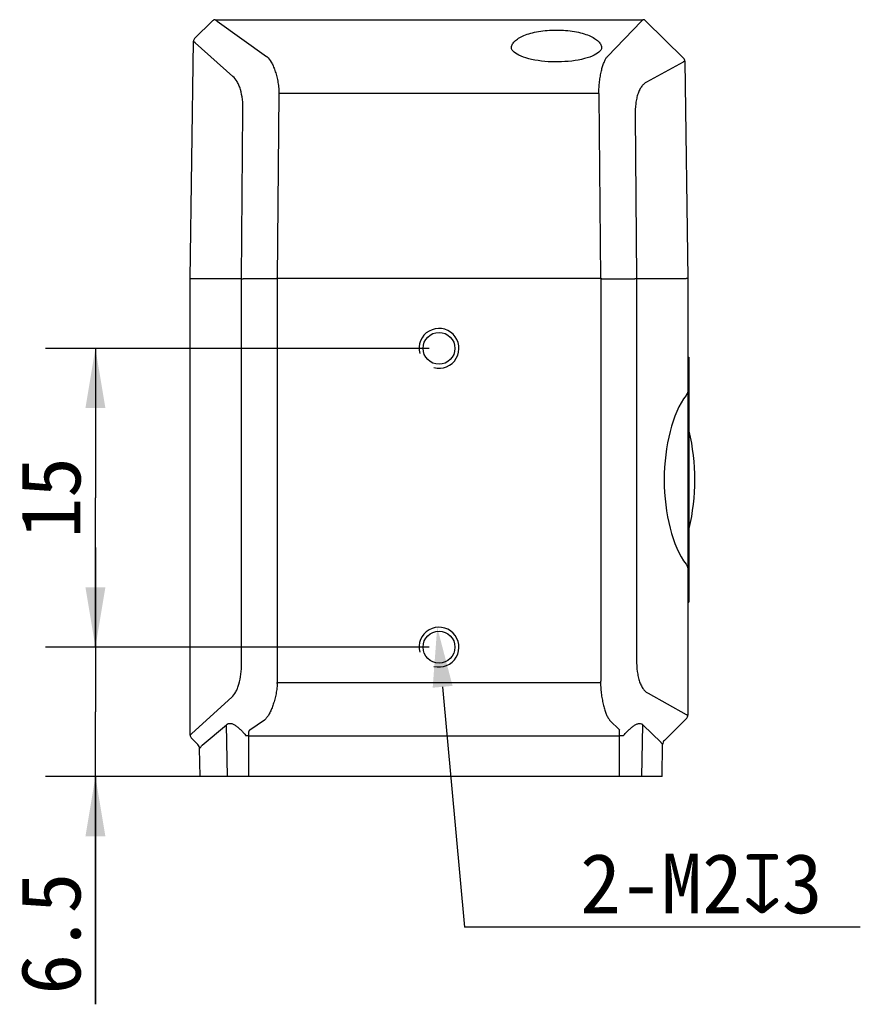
# Model space of a CAD drawing. Header units: millimetres. Extents: x 78 to 258, y 56 to 149.
# Tile 2 of 3: x 145 to 188, y 89 to 139. Entities that reach past the tile are written whole.
import ezdxf

# ---------------------------------------------------------------- set-up
doc = ezdxf.new("R2010")
doc.units = ezdxf.units.MM
doc.header["$LTSCALE"] = 16.335
doc.header["$PDMODE"] = 3
doc.header["$PDSIZE"] = 8
doc.layers.get('0').update_dxf_attribs({"linetype": 'CONTINUOUS'})
doc.layers.get('Defpoints').update_dxf_attribs({"linetype": 'CONTINUOUS'})
for name, color, linetype in [('06_ALL_SURFS', 7, 'CONTINUOUS'), ('20_ALL_FEATURES', 7, 'CONTINUOUS'), ('51__DRAFT_DIMS', 7, 'CONTINUOUS')]:
    doc.layers.add(name, color=color, linetype=linetype)
doc.styles.get("Standard").update_dxf_attribs({"font": 'simfang.ttf'})
doc.dimstyles.new('DIMSTYLE_2', dxfattribs={"dimtxt": 3, "dimasz": 3, "dimexe": 2.5, "dimexo": 0.5, "dimgap": 0.75, "dimtad": 1, "dimdec": 1, "dimdsep": 46, "dimtxsty": 'STANDARD', "dimblk": '_FILLED', "dimblk1": '_FILLED', "dimblk2": '_FILLED', "dimcen": 0.09, "dimclrt": 3, "dimadec": 1, "dimazin": 2, "dimtp": 0.2, "dimtm": 0.2, "dimtfac": 1, "dimtdec": 1, "dimtofl": 0, "dimtmove": 0, "dimatfit": 3, "dimldrblk": '_FILLED', "dimfxl": 1, "dimtolj": 1, "dimarcsym": 0})
doc.dimstyles.new('DIMSTYLE_3', dxfattribs={"dimtxt": 3, "dimasz": 3, "dimexe": 2.5, "dimexo": 0.5, "dimtad": 1, "dimdec": 1, "dimdsep": 46, "dimtxsty": 'STANDARD', "dimblk": '_FILLED', "dimblk1": '_FILLED', "dimblk2": '_FILLED', "dimcen": 0.09, "dimclrt": 3, "dimadec": 1, "dimazin": 2, "dimtp": 0.1, "dimtm": 0.1, "dimtfac": 1, "dimtdec": 1, "dimtofl": 0, "dimtmove": 0, "dimatfit": 1, "dimldrblk": '_FILLED', "dimfxl": 1, "dimtolj": 1, "dimarcsym": 0})

# ---------------------------------------------------------------- blocks, each defined once
blk = doc.blocks.new('_FILLED')
at = {"color": 0, "linetype": 'ByBlock'}
blk.add_solid([(0, 0), (-1, 0.167), (-1, -0.167)], dxfattribs=at)
blk = doc.blocks.new('*D4')
at = {"layer": '51__DRAFT_DIMS', "color": 4}
for p, q in [((165.971, 122.181), (146.716, 122.181)), ((149.216, 122.181), (149.216, 114.681)), ((149.216, 107.181), (149.216, 114.681)), ((165.971, 107.181), (146.716, 107.181))]:
    blk.add_line(p, q, dxfattribs=at)
at = {"layer": '51__DRAFT_DIMS', "color": 4, "xscale": 3, "yscale": 3, "zscale": 3}
for p, rotation in [((149.216, 122.181), 90), ((149.216, 107.181), 270)]:
    blk.add_blockref('_FILLED', p, dxfattribs=dict(at, rotation=rotation))
at = {"layer": '51__DRAFT_DIMS', "color": 3, "insert": (145.466, 114.681), "char_height": 3, "width": 4.40625, "attachment_point": 2, "rotation": 90, "line_spacing_factor": 0.9}
blk.add_mtext('15', dxfattribs=at)
blk = doc.blocks.new('*D5')
at = {"layer": '51__DRAFT_DIMS', "color": 4}
for p, q in [((149.216, 107.181), (149.216, 112.181)), ((149.216, 112.181), (149.216, 103.931)), ((165.971, 107.181), (146.716, 107.181)), ((149.216, 89.248), (149.216, 103.931)), ((156.417, 100.681), (146.716, 100.681)), ((149.216, 100.681), (149.216, 89.248))]:
    blk.add_line(p, q, dxfattribs=at)
at = {"layer": '51__DRAFT_DIMS', "color": 4, "xscale": 3, "yscale": 3, "zscale": 3}
for p, rotation in [((149.216, 107.181), 270), ((149.216, 100.681), 90)]:
    blk.add_blockref('_FILLED', p, dxfattribs=dict(at, rotation=rotation))
at = {"layer": '51__DRAFT_DIMS', "color": 3, "insert": (145.466, 95.858), "char_height": 3, "width": 6.60938, "attachment_point": 3, "rotation": 90, "line_spacing_factor": 0.9}
blk.add_mtext('6.5', dxfattribs=at)
blk = doc.blocks.new('*D6')
at = {"layer": '51__DRAFT_DIMS', "color": 0, "lineweight": -2}
for p in [(166.653, 105.19), (187.628, 93.129)]:
    blk.add_line(p, (167.754, 93.129), dxfattribs=at)
at = {"layer": 'Defpoints', "color": 0}
for p in [(166.38, 108.177), (166.562, 106.185)]:
    blk.add_point(p, dxfattribs=at)
at = {"layer": '51__DRAFT_DIMS', "color": 0, "linetype": 'ByBlock', "lineweight": -2, "xscale": 3, "yscale": 3, "zscale": 3, "rotation": 95.21871368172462}
blk.add_blockref('_FILLED', (166.38, 108.177), dxfattribs=at)
at = {"layer": '51__DRAFT_DIMS', "color": 3, "insert": (173.557, 96.817), "char_height": 3, "attachment_point": 1}
blk.add_mtext('\\A1;{2-M2{\\fgdt;x}3}', dxfattribs=at)

msp = doc.modelspace()

# ---------------------------------------------------------------- linework, layer by layer
at = {"color": 4}
for centre in [(166.471, 122.181), (166.471, 107.181)]:
    msp.add_arc(centre, 1, 255, 195, dxfattribs=at)
at = {"layer": '06_ALL_SURFS', "color": 7}
for p, q in [((154.197, 137.739), (155.094, 138.624)), ((155.235, 138.681), (176.707, 138.681)), ((176.848, 138.624), (178.758, 136.739)), ((154.137, 137.599), (154.137, 137.599)), ((170.104, 137.256), (170.104, 137.256)), ((174.638, 137.256), (174.638, 137.256)), ((172.371, 136.56), (172.309, 136.561)), ((172.442, 136.561), (172.371, 136.56)), ((178.971, 121.731), (179.021, 121.731)), ((179.021, 121.731), (179.021, 109.431)), ((178.971, 120.057), (178.971, 103.764)), ((178.971, 109.431), (179.021, 109.431)), ((178.912, 103.622), (177.787, 102.497)), ((153.971, 102.764), (153.971, 102.764)), ((154.358, 102.294), (154.029, 102.623)), ((154.471, 100.681), (154.446, 102.087)), ((177.671, 100.681), (177.699, 102.29)), ((177.671, 100.681), (154.471, 100.681))]:
    msp.add_line(p, q, dxfattribs=at)
at = {"layer": '06_ALL_SURFS', "color": 4}
for p, q in [((155.094, 138.624), (155.095, 138.624)), ((155.337, 138.609), (157.815, 136.832)), ((174.925, 136.831), (176.64, 138.609)), ((154.197, 137.738), (154.197, 137.739)), ((156.121, 135.833), (154.23, 137.522)), ((178.725, 136.556), (176.887, 135.544)), ((178.818, 136.599), (178.818, 136.6)), ((158.434, 134.997), (158.434, 134.975)), ((174.505, 134.975), (158.434, 134.975)), ((158.351, 105.401), (174.589, 105.401)), ((176.967, 104.865), (178.877, 103.806)), ((154.064, 102.839), (156.062, 104.668)), ((157.705, 103.522), (156.973, 103.012)), ((175.038, 103.522), (175.55, 103.012)), ((178.97, 103.764), (178.971, 103.764)), ((154.57, 102.254), (155.8, 103.285)), ((155.841, 100.681), (155.8, 103.285)), ((156.927, 102.972), (156.917, 102.951)), ((156.917, 100.681), (156.917, 102.951)), ((175.54, 100.681), (175.54, 103.012)), ((176.663, 100.681), (176.706, 103.282)), ((176.706, 103.282), (177.622, 102.393)), ((156.917, 102.735), (175.54, 102.735))]:
    msp.add_line(p, q, dxfattribs=at)
at = {"layer": '06_ALL_SURFS', "color": 7}
for points in [[(171.281, 136.656), (171.124, 136.688), (170.975, 136.724), (170.836, 136.764), (170.707, 136.807), (170.589, 136.852), (170.485, 136.899), (170.392, 136.948), (170.312, 136.997), (170.244, 137.047), (170.19, 137.096), (170.149, 137.144), (170.122, 137.187), (170.108, 137.225), (170.104, 137.256)], [(174.638, 137.256), (174.633, 137.224), (174.619, 137.186), (174.592, 137.143), (174.551, 137.096), (174.497, 137.047), (174.429, 136.997), (174.349, 136.948), (174.258, 136.9), (174.154, 136.853), (174.037, 136.808), (173.909, 136.765), (173.771, 136.726), (173.623, 136.689), (173.467, 136.657), (173.304, 136.629)], [(171.613, 136.605), (171.444, 136.628), (171.281, 136.656)], [(172.309, 136.561), (172.135, 136.565), (171.96, 136.573), (171.786, 136.587), (171.613, 136.605)], [(173.304, 136.629), (173.136, 136.606), (172.964, 136.588), (172.79, 136.574), (172.616, 136.565), (172.442, 136.561)]]:
    msp.add_lwpolyline(points, dxfattribs=at)
for centre in [(166.471, 122.181), (166.471, 107.181)]:
    msp.add_circle(centre, 0.8, dxfattribs=at)
for centre, radius, start, end in [((155.234, 138.481), 0.2, 90, 134.6), ((176.707, 138.481), 0.2, 45.4, 90), ((154.337, 137.597), 0.2, 134.6, 179.2), ((178.618, 136.597), 0.2, 0.8, 45.4), ((178.839, 117.98), 0.2, 13.3775, 24.885), ((168.754, 115.581), 10.567, 346.6225, 13.3775), ((178.839, 113.183), 0.2, 335.115, 346.6225), ((178.771, 103.764), 0.2, 315, 360), ((154.171, 102.764), 0.2, 180, 225), ((177.999, 102.285), 0.3, 135, 179), ((154.146, 102.081), 0.3, 1, 45)]:
    msp.add_arc(centre, radius, start, end, dxfattribs=at)
at = {"layer": '06_ALL_SURFS', "color": 4}
for centre, radius, start, end in [((155.18, 138.426), 0.241, 49.3102, 54.1193), ((176.771, 138.504), 0.168, 133.688, 141.1991), ((154.341, 137.678), 0.192, 230.9116, 234.467), ((158.562, 137.874), 1.282, 234.3614, 234.748), ((174.476, 137.265), 0.624, 315.4674, 316.0242), ((178.661, 136.702), 0.16, 293.7637, 299.5941), ((172.745, 134.875), 1.764, 0.5266, 3.2601), ((157.181, 105.401), 1.17, 357.5319, 359.9995), ((172.795, 105.472), 1.796, 357.7496, 359.9883), ((157.431, 103.876), 0.448, 307.7133, 313.8402), ((175.265, 103.727), 0.306, 220.1655, 222.1258), ((178.812, 103.66), 0.16, 61.6228, 66.0961), ((156.917, 100.018), 2.717, 90.0054, 93.0295), ((175.541, 100.043), 2.692, 86.1806, 90.0078), ((177.456, 102.257), 0.214, 36.4361, 39.4961), ((152.677, 103.517), 2.272, 323.4682, 325.1891)]:
    msp.add_arc(centre, radius, start, end, dxfattribs=at)
at = {"layer": '06_ALL_SURFS', "color": 7}
msp.add_ellipse((180.113, 115.581), major_axis=(0, 5), ratio=0.466308, start_param=0.558818, end_param=2.582774, dxfattribs=at)
at = {"layer": '06_ALL_SURFS', "color": 4}
for points, knots in [([(155.235, 138.681), (155.236, 138.681), (155.24, 138.68), (155.248, 138.675), (155.264, 138.663), (155.29, 138.645), (155.31, 138.63), (155.321, 138.621)], [0, 0, 0, 0, 0.035245, 0.09516, 0.29265, 0.594794, 1, 1, 1, 1]), ([(176.655, 138.625), (176.663, 138.633), (176.677, 138.646), (176.692, 138.663), (176.701, 138.672), (176.705, 138.677), (176.706, 138.679), (176.707, 138.681), (176.707, 138.681)], [0, 0, 0, 0, 0.444017, 0.759909, 0.868787, 0.944777, 0.988013, 1, 1, 1, 1]), ([(170.104, 137.256), (170.103, 137.285), (170.109, 137.344), (170.14, 137.43), (170.191, 137.514), (170.291, 137.63), (170.472, 137.763), (170.747, 137.897), (171.088, 138.01), (171.482, 138.095), (171.916, 138.148), (172.217, 138.16), (172.371, 138.16)], [0, 0, 0, 0, 0.032944, 0.067362, 0.104634, 0.145809, 0.242295, 0.35975, 0.497822, 0.653894, 0.823363, 1, 1, 1, 1]), ([(172.371, 138.16), (172.524, 138.16), (172.825, 138.148), (173.259, 138.095), (173.654, 138.009), (173.995, 137.897), (174.27, 137.762), (174.45, 137.629), (174.55, 137.514), (174.602, 137.43), (174.632, 137.344), (174.638, 137.285), (174.638, 137.256)], [0, 0, 0, 0, 0.176775, 0.346346, 0.502457, 0.640519, 0.75792, 0.854333, 0.895472, 0.932704, 0.967087, 1, 1, 1, 1]), ([(154.22, 137.529), (154.208, 137.539), (154.188, 137.555), (154.164, 137.574), (154.15, 137.585), (154.143, 137.591), (154.139, 137.595), (154.137, 137.598), (154.137, 137.599)], [0, 0, 0, 0, 0.417304, 0.724869, 0.836274, 0.919042, 0.973199, 1, 1, 1, 1]), ([(157.822, 136.827), (157.915, 136.754), (158.032, 136.597), (158.151, 136.354), (158.236, 136.128), (158.311, 135.875), (158.374, 135.598), (158.419, 135.303), (158.433, 135.1), (158.434, 134.997)], [0, 0, 0, 0, 0.179559, 0.288894, 0.411598, 0.546401, 0.691206, 0.843509, 1, 1, 1, 1]), ([(174.505, 134.975), (174.5, 135.076), (174.502, 135.277), (174.528, 135.569), (174.57, 135.846), (174.622, 136.101), (174.683, 136.33), (174.75, 136.527), (174.823, 136.69), (174.883, 136.783), (174.915, 136.82)], [0, 0, 0, 0, 0.158326, 0.312778, 0.45984, 0.596628, 0.72053, 0.829555, 0.922615, 1, 1, 1, 1]), ([(174.921, 136.827), (174.92, 136.826), (174.919, 136.823), (174.916, 136.822), (174.914, 136.82)], [0, 0, 0, 0, 0.209404, 1, 1, 1, 1]), ([(178.818, 136.6), (178.817, 136.6), (178.815, 136.6), (178.811, 136.599), (178.804, 136.596), (178.791, 136.59), (178.769, 136.579), (178.75, 136.569), (178.74, 136.563)], [0, 0, 0, 0, 0.025774, 0.078643, 0.16045, 0.271379, 0.579733, 1, 1, 1, 1]), ([(156.626, 134.12), (156.627, 134.306), (156.612, 134.664), (156.532, 135.092), (156.427, 135.388), (156.314, 135.615), (156.204, 135.759), (156.121, 135.833)], [0, 0, 0, 0, 0.30517, 0.585444, 0.708537, 0.818114, 1, 1, 1, 1]), ([(176.887, 135.544), (176.845, 135.521), (176.76, 135.46), (176.646, 135.336), (176.544, 135.172), (176.458, 134.968), (176.391, 134.728), (176.329, 134.364), (176.316, 134.078), (176.318, 133.884)], [0, 0, 0, 0, 0.079286, 0.169374, 0.27389, 0.394968, 0.532035, 0.681688, 1, 1, 1, 1]), ([(156.062, 104.668), (156.143, 104.743), (156.25, 104.888), (156.358, 105.116), (156.458, 105.41), (156.534, 105.83), (156.551, 106.18), (156.551, 106.361)], [0, 0, 0, 0, 0.183385, 0.294437, 0.418818, 0.698976, 1, 1, 1, 1]), ([(176.391, 106.531), (176.391, 106.338), (176.406, 106.052), (176.469, 105.689), (176.537, 105.447), (176.624, 105.241), (176.726, 105.075), (176.84, 104.95), (176.925, 104.889), (176.967, 104.865)], [0, 0, 0, 0, 0.316043, 0.465513, 0.603083, 0.725007, 0.830255, 0.920718, 1, 1, 1, 1]), ([(158.35, 105.351), (158.346, 105.252), (158.326, 105.057), (158.275, 104.773), (158.208, 104.505), (158.131, 104.258), (158.046, 104.037), (157.955, 103.844), (157.856, 103.682), (157.781, 103.591), (157.742, 103.553)], [0, 0, 0, 0, 0.154195, 0.304734, 0.448443, 0.583045, 0.706502, 0.817355, 0.915002, 1, 1, 1, 1]), ([(174.589, 105.401), (174.585, 105.299), (174.59, 105.096), (174.622, 104.8), (174.67, 104.519), (174.728, 104.26), (174.793, 104.028), (174.863, 103.828), (174.939, 103.662), (174.999, 103.568), (175.031, 103.53)], [0, 0, 0, 0, 0.157735, 0.311851, 0.458839, 0.595773, 0.719996, 0.829392, 0.922714, 1, 1, 1, 1]), ([(155.8, 103.285), (155.824, 103.311), (155.888, 103.353), (156.011, 103.36), (156.142, 103.316), (156.276, 103.236), (156.409, 103.131), (156.537, 103.008), (156.659, 102.874), (156.736, 102.78), (156.774, 102.732)], [0, 0, 0, 0, 0.084864, 0.178234, 0.290043, 0.418597, 0.557717, 0.702645, 0.850611, 1, 1, 1, 1]), ([(175.72, 102.729), (175.761, 102.778), (175.845, 102.873), (175.977, 103.008), (176.112, 103.13), (176.249, 103.234), (176.366, 103.302), (176.458, 103.336), (176.536, 103.353), (176.612, 103.349), (176.672, 103.317), (176.696, 103.294), (176.706, 103.282)], [0, 0, 0, 0, 0.155407, 0.308651, 0.457687, 0.599037, 0.727153, 0.784183, 0.835608, 0.922366, 0.961337, 1, 1, 1, 1]), ([(178.888, 103.801), (178.899, 103.795), (178.919, 103.784), (178.942, 103.773), (178.956, 103.768), (178.963, 103.765), (178.967, 103.764), (178.97, 103.763), (178.97, 103.764)], [0, 0, 0, 0, 0.419798, 0.728214, 0.839345, 0.921349, 0.974355, 1, 1, 1, 1]), ([(153.971, 102.764), (153.971, 102.766), (153.973, 102.768), (153.977, 102.773), (153.985, 102.779), (153.996, 102.787), (154.009, 102.797), (154.032, 102.815), (154.051, 102.829), (154.064, 102.839)], [0, 0, 0, 0, 0.02633, 0.080406, 0.163361, 0.275068, 0.415235, 0.583702, 1, 1, 1, 1]), ([(156.973, 103.012), (156.963, 103.008), (156.945, 102.998), (156.931, 102.981), (156.927, 102.972)], [0, 0, 0, 0, 0.51537, 1, 1, 1, 1]), ([(177.629, 102.384), (177.638, 102.371), (177.652, 102.352), (177.67, 102.33), (177.68, 102.317), (177.688, 102.307), (177.694, 102.299), (177.697, 102.294), (177.699, 102.291), (177.699, 102.29)], [0, 0, 0, 0, 0.418749, 0.587953, 0.729008, 0.841223, 0.923973, 0.976896, 1, 1, 1, 1]), ([(154.446, 102.087), (154.446, 102.088), (154.448, 102.09), (154.45, 102.095), (154.455, 102.101), (154.464, 102.115), (154.481, 102.136), (154.494, 102.154), (154.502, 102.165)], [0, 0, 0, 0, 0.027694, 0.083356, 0.16735, 0.279494, 0.586473, 1, 1, 1, 1])]:
    msp.add_open_spline(points, degree=3, knots=knots, dxfattribs=at)
for points in [[(154.198, 137.736), (154.197, 137.737), (154.197, 137.738), (154.197, 137.738)], [(154.542, 102.221), (154.55, 102.232), (154.56, 102.244), (154.57, 102.254)]]:
    msp.add_open_spline(points, degree=3, dxfattribs=at)
at = {"layer": '06_ALL_SURFS', "color": 7}
for points, knots in [([(178.971, 120.057), (178.971, 120.038), (178.961, 119.952), (178.917, 119.874), (178.877, 119.821)], [0, 0, 0, 0, 0.221254, 1, 1, 1, 1]), ([(178.877, 111.342), (178.892, 111.322), (178.939, 111.252), (178.971, 111.166), (178.971, 111.105)], [0, 0, 0, 0, 0.284802, 1, 1, 1, 1])]:
    msp.add_open_spline(points, degree=3, knots=knots, dxfattribs=at)
at = {"layer": '20_ALL_FEATURES', "color": 7}
for p, q in [((153.971, 125.681), (154.137, 137.599)), ((178.818, 136.599), (178.971, 125.681)), ((153.971, 102.764), (153.971, 125.681)), ((154.064, 125.681), (156.551, 125.681)), ((158.258, 125.678), (156.639, 125.676)), ((174.59, 125.681), (158.351, 125.681)), ((174.683, 125.678), (176.303, 125.676)), ((176.391, 125.681), (178.877, 125.681)), ((178.971, 125.681), (178.971, 120.057))]:
    msp.add_line(p, q, dxfattribs=at)
at = {"layer": '20_ALL_FEATURES', "color": 4}
for p, q in [((158.434, 134.975), (158.351, 125.681)), ((174.59, 125.681), (174.508, 134.891)), ((156.551, 125.681), (156.626, 134.12)), ((176.318, 133.884), (176.391, 125.681)), ((156.551, 106.361), (156.551, 125.681)), ((158.351, 125.681), (158.351, 105.401)), ((174.59, 125.681), (174.59, 105.471)), ((176.391, 125.681), (176.391, 106.531))]:
    msp.add_line(p, q, dxfattribs=at)
at = {"layer": '20_ALL_FEATURES', "color": 7}
for points, knots in [([(153.971, 125.681), (153.973, 125.681), (154.004, 125.682), (154.035, 125.681), (154.064, 125.681)], [0, 0, 0, 0, 0.06346, 1, 1, 1, 1]), ([(156.551, 125.681), (156.556, 125.681), (156.568, 125.68), (156.588, 125.678), (156.612, 125.677), (156.63, 125.676), (156.639, 125.676)], [0, 0, 0, 0, 0.182488, 0.414329, 0.689299, 1, 1, 1, 1]), ([(158.351, 125.681), (158.343, 125.681), (158.323, 125.68), (158.292, 125.679), (158.269, 125.678), (158.258, 125.678)], [0, 0, 0, 0, 0.259349, 0.640204, 1, 1, 1, 1]), ([(174.59, 125.681), (174.598, 125.681), (174.618, 125.68), (174.649, 125.679), (174.672, 125.678), (174.683, 125.678)], [0, 0, 0, 0, 0.259349, 0.640204, 1, 1, 1, 1]), ([(176.391, 125.681), (176.385, 125.681), (176.373, 125.68), (176.353, 125.678), (176.329, 125.677), (176.312, 125.676), (176.303, 125.676)], [0, 0, 0, 0, 0.182488, 0.414329, 0.689299, 1, 1, 1, 1]), ([(178.971, 125.681), (178.969, 125.681), (178.937, 125.682), (178.906, 125.681), (178.877, 125.681)], [0, 0, 0, 0, 0.06346, 1, 1, 1, 1])]:
    msp.add_open_spline(points, degree=3, knots=knots, dxfattribs=at)

# ---------------------------------------------------------------- dimensions: what is measured, and where the dimension line sits
at = {"layer": '51__DRAFT_DIMS', "color": 4}
for p1, angle, picture, middle in [((166.471, 122.181), 270, '*D4', (149.216, 114.766)), ((156.917, 100.681), 90, '*D5', (149.216, 92.489))]:
    dim = msp.add_linear_dim(base=(149.216, 107.181), p1=p1, p2=(166.471, 107.181), angle=angle, dimstyle='DIMSTYLE_2', dxfattribs=at)
    dim.commit()
    dim.dimension.update_dxf_attribs({"geometry": picture, "text_midpoint": middle, "dimtype": 160})
dim = msp.add_diameter_dim_2p(p1=(166.562, 106.185), p2=(166.38, 108.177), text='{2-M<>{\\fgdt;x}3}', dimstyle='DIMSTYLE_3', override={"dimtih": 1, "dimtoh": 1, "dimpost": '<>'}, dxfattribs=at)
dim.commit()
dim.dimension.update_dxf_attribs({"geometry": '*D6', "text_midpoint": (180.592, 93.129), "dimtype": 163})

doc.saveas('drawing.dxf')
